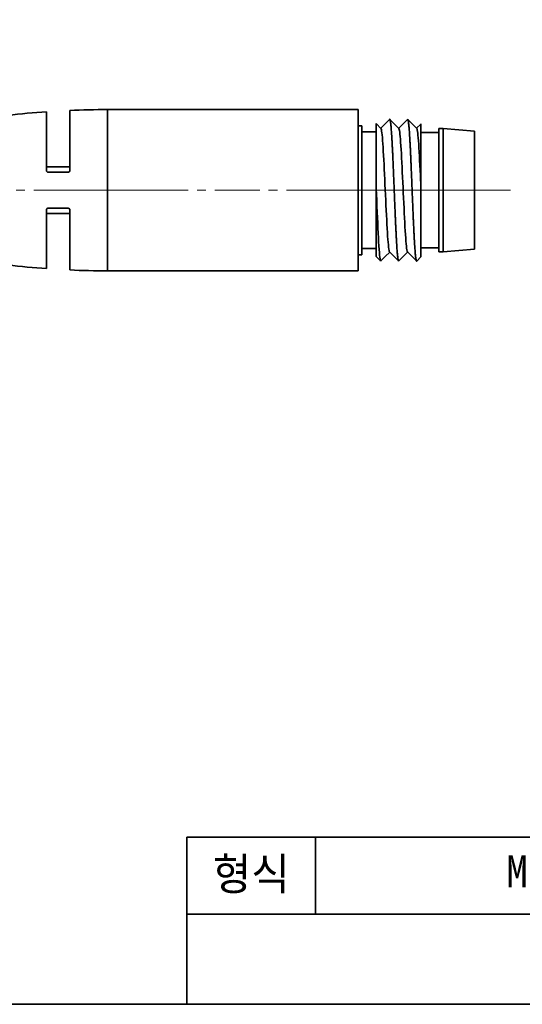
# Model space of a CAD drawing. Header units: millimetres. Extents: x 0 to 151, y 0 to 107.
# Tile 3 of 5: x 77 to 105, y 0 to 55. Entities that reach past the tile are written whole.
import ezdxf

# ---------------------------------------------------------------- set-up
doc = ezdxf.new("R2010")
doc.units = ezdxf.units.MM
doc.linetypes.add('CENTERX2', pattern=[4, 2.5, -0.5, 0.5, -0.5])
doc.layers.add('외형선', color=7, linetype='Continuous', lineweight=35)
doc.layers.add('중심선2', color=1, linetype='CENTERX2', lineweight=15)

msp = doc.modelspace()

# ---------------------------------------------------------------- linework, layer by layer
at = {"layer": '외형선'}
for p, q in [((78.32680211, 46.54325198), (78.32680211, 49.82395406)), ((79.62680211, 49.89777591), (79.62680024, 46.54331546)), ((95.72680211, 49.94325198), (81.72680211, 49.94325198)), ((81.72680211, 49.94325198), (81.72680211, 40.94325198)), ((95.72680211, 40.94325198), (95.72680211, 49.94325198)), ((95.92380211, 49.04325198), (95.72680211, 49.04325198)), ((95.92380211, 41.84325198), (95.92380211, 49.04325198)), ((96.72380211, 48.69325198), (95.92380211, 48.69325198)), ((100.22380211, 48.66825198), (99.22380211, 48.66825198)), ((100.47380211, 48.89325198), (100.22380211, 48.89325198)), ((100.22380211, 48.89325198), (100.22380211, 41.99325198)), ((102.22380211, 48.74325198), (100.47380211, 48.89325198)), ((100.47380211, 41.99325198), (100.47380211, 48.89325198)), ((102.22380211, 42.14325198), (102.22380211, 48.74325198)), ((79.62680211, 46.74325198), (78.32680211, 46.74325198)), ((78.32680211, 41.06254989), (78.32679989, 44.34318791)), ((78.32680211, 44.14325198), (79.62680211, 44.14325198)), ((79.62680211, 44.34325198), (79.62680211, 40.98872804)), ((95.72680211, 41.84325198), (95.92380211, 41.84325198)), ((95.92380211, 42.19325198), (96.72380211, 42.19325198)), ((99.22380211, 42.21825198), (100.22380211, 42.21825198)), ((100.22380211, 41.99325198), (100.47380211, 41.99325198)), ((100.47380211, 41.99325198), (102.22380211, 42.14325198)), ((81.72680211, 40.94325198), (95.72680211, 40.94325198)), ((86.1643008, 0), (86.1643008, 9.33446592)), ((150.7875264, 9.33446592), (86.1643008, 9.33446592)), ((93.3446592, 5.02625088), (93.3446592, 9.33446592)), ((150.7875264, 5.02625088), (86.1643008, 5.02625088))]:
    msp.add_line(p, q, dxfattribs=at)
msp.add_lwpolyline([(0, 0), (0, 106.62832224), (150.7875264, 106.62832224), (150.7875264, 0)], close=True, dxfattribs=at)
for points in [[(96.72380211, 49.16382272), (96.72380211, 49.15883171), (96.72380211, 49.1304116), (96.72380211, 49.07516339), (96.72380211, 48.99419318), (96.72380211, 48.88958885), (96.72380211, 48.76125014), (96.72380211, 48.60553694), (96.72380211, 48.42703525), (96.72380211, 48.22978023), (96.72380211, 48.01295546), (96.72380211, 47.77123461), (96.72380211, 47.51227768), (96.72380211, 47.24174638), (96.72380211, 46.95811343), (96.72380211, 46.65488412), (96.72380211, 46.34205878), (96.72380211, 45.96614112)], [(96.99691524, 48.88619046), (96.73905876, 49.14831247), (96.72529642, 49.16230355)], [(97.47626482, 49.39510432), (97.23364755, 49.14843998), (96.98629124, 48.89698942)], [(97.99628652, 48.88678071), (97.73845487, 49.14888276), (97.49573546, 49.39565038)], [(98.47625009, 49.39514052), (98.23366922, 49.14851375), (97.986242, 48.89699083)], [(98.99694653, 48.8861893), (98.73910462, 49.14829949), (98.49662578, 49.39482557)], [(99.22216469, 49.13679408), (98.98737193, 48.89809263)], [(99.22380211, 45.71328872), (99.22380211, 46.00085038), (99.22380211, 46.28567153), (99.22380211, 46.57381321), (99.22380211, 46.85489382), (99.22380211, 47.11934159), (99.22380211, 47.37353234), (99.22380211, 47.62233294), (99.22380211, 47.85679148), (99.22380211, 48.07306412), (99.22380211, 48.27240274), (99.22380211, 48.45822091), (99.22380211, 48.62352096), (99.22380211, 48.76556693), (99.22380211, 48.88567491), (99.22380211, 48.98538618), (99.22380211, 49.06056002), (99.22380211, 49.11024017), (99.22380211, 49.13526885), (99.22380211, 49.13845844)], [(97.4793527, 41.99652656), (97.47711351, 41.99898337), (97.46349165, 42.02862457), (97.44987002, 42.08320221), (97.43660855, 42.159891), (97.4233524, 42.25932817), (97.40973753, 42.38467145), (97.39610905, 42.53235358), (97.38284981, 42.69635951), (97.36960679, 42.8793714), (97.35599414, 43.08618359), (97.34235636, 43.31022511), (97.32910527, 43.542933), (97.31587902, 43.78876), (97.30225932, 44.05362607), (97.28862068, 44.32865844), (97.27538268, 44.60380506), (97.26216095, 44.88473705), (97.24853123, 45.17782662), (97.23489329, 45.47285904), (97.22166167, 45.75947311), (97.20843338, 46.04390862), (97.19479269, 46.33223494), (97.18115469, 46.61404479), (97.1679247, 46.8797694), (97.15468497, 47.13558856), (97.14103756, 47.38654959), (97.12740371, 47.62326615), (97.11417145, 47.83804939), (97.10091666, 48.03629147), (97.08726828, 48.22144829), (97.07364398, 48.38626067), (97.06040081, 48.52578586), (97.04713615, 48.64397856), (97.03349752, 48.74234742), (97.01987921, 48.81659259), (97.00662458, 48.86504811), (96.99380224, 48.88935471)], [(98.47873489, 41.99719812), (98.47114814, 42.00888444), (98.45788675, 42.04801322), (98.44462965, 42.11066714), (98.43101429, 42.19924065), (98.41738661, 42.31150636), (98.40412692, 42.44265941), (98.39088245, 42.5945771), (98.37727001, 42.77145268), (98.36363289, 42.96785678), (98.35038073, 43.17612696), (98.33715321, 43.40005138), (98.32353436, 43.64518352), (98.30989559, 43.90346958), (98.29665655, 44.16532987), (98.28343497, 44.43599805), (98.26980624, 44.72176385), (98.25616828, 45.01281229), (98.24293632, 45.29878697), (98.22970891, 45.58575708), (98.21606914, 45.88000591), (98.20243102, 46.17105347), (98.18920104, 46.44887492), (98.17596254, 46.71976286), (98.16231552, 46.98924747), (98.14868105, 47.24739974), (98.13544922, 47.48565816), (98.12219592, 47.7098119), (98.10854734, 47.9240061), (98.09492197, 48.12003193), (98.08168015, 48.29176254), (98.06841583, 48.44378333), (98.05477588, 48.57841643), (98.04115752, 48.69012151), (98.02790372, 48.77587111), (98.01463822, 48.83853047), (98.00101094, 48.87837057), (97.99319787, 48.8899207)], [(99.21716859, 45.85625403), (99.21054925, 45.99850372), (99.19730071, 46.27988672), (99.1836417, 46.56336537), (99.16999424, 46.83861889), (99.15675417, 47.09629295), (99.14349394, 47.3425384), (99.12983593, 47.58212611), (99.11620007, 47.80602608), (99.10295953, 48.00689708), (99.08969561, 48.19003215), (99.07605431, 48.3585264), (99.06243579, 48.50569782), (99.04918289, 48.6272111), (99.03591727, 48.72666571), (99.02228896, 48.80517782), (99.00866977, 48.85912971), (98.99540984, 48.88752781), (98.99384732, 48.88933954)], [(78.32680211, 46.54325198), (78.33280452, 46.50912791), (78.35017067, 46.47900541), (78.37683848, 46.45662845), (78.40907604, 46.44483559), (78.42679852, 46.44325198)], [(79.52679841, 46.44325198), (78.42679852, 46.44325198)], [(79.52679841, 46.44325198), (79.55907992, 46.44860451), (79.58783904, 46.46404028), (79.61003325, 46.48782114), (79.6235056, 46.51778757), (79.62680024, 46.54331546)], [(99.22379038, 45.71328634), (99.21716859, 45.85625403)], [(99.22380211, 45.71328388), (99.22380211, 45.42681658), (99.22380211, 45.13934286), (99.22380211, 44.84459977), (99.22380211, 44.55299135), (99.22380211, 44.27461026), (99.22380211, 44.00301594), (99.22380211, 43.73278075), (99.22380211, 43.47339737), (99.22380211, 43.22864542), (99.22380211, 42.99796042), (99.22380211, 42.77699541), (99.22380211, 42.57390922), (99.22380211, 42.39244426), (99.22380211, 42.23092823), (99.22380211, 42.08669526), (99.22380211, 41.96552114), (99.22380211, 41.86945265), (99.22380211, 41.7971452), (99.22380211, 41.74800307), (99.22380211, 41.72469558), (99.22380211, 41.72267505)], [(96.72380211, 41.74805632), (96.72380211, 41.75097511), (96.72380211, 41.77625472), (96.72380211, 41.826562), (96.72380211, 41.90142317), (96.72380211, 42.00344837), (96.72380211, 42.13009945), (96.72380211, 42.27836913), (96.72380211, 42.44849055), (96.72380211, 42.64503337), (96.72380211, 42.86204076), (96.72380211, 43.09468256), (96.72380211, 43.3439699), (96.72380211, 43.61595342), (96.72380211, 43.9018131), (96.72380211, 44.1953757), (96.72380211, 44.49837032), (96.72380211, 44.81766442), (96.72380211, 45.14249531), (96.72380211, 45.53944917)], [(96.7323724, 45.54000683), (96.74565672, 45.21073114), (96.75886832, 44.88305897), (96.77247001, 44.54993804), (96.78614461, 44.22335335), (96.79939704, 43.9145508), (96.81258678, 43.61630788), (96.82622435, 43.3226418), (96.8399122, 43.04448606), (96.85312731, 42.79105874), (96.86631542, 42.5559576), (96.87998681, 42.3349331), (96.89365943, 42.13663886), (96.90684599, 41.96721292), (96.92005754, 41.82180037), (96.93374171, 41.69836438), (96.94737705, 41.60230218), (96.96659415, 41.51458307), (96.97973054, 41.48786117)], [(78.42679764, 44.44325198), (78.39403448, 44.43773098), (78.36515702, 44.42199131), (78.34277624, 44.39747054), (78.32948856, 44.36627527), (78.32679989, 44.34318791)], [(78.42679764, 44.44325198), (79.52679842, 44.44325198)], [(79.62680211, 44.34325198), (79.6209956, 44.37683153), (79.60400496, 44.40681077), (79.57820561, 44.4290289), (79.54720723, 44.441148), (79.52679842, 44.44325198)], [(96.99637919, 41.49142022), (97.23890911, 41.73800077), (97.48628682, 41.98947836)], [(97.47626876, 41.99966171), (97.73410507, 41.7375512), (97.97680964, 41.49079552)], [(97.99628366, 41.49140174), (98.23889974, 41.7380622), (98.48627702, 41.98953173)], [(98.47563258, 42.00035144), (98.73348741, 41.73823227), (98.97607116, 41.49160347)], [(96.72217536, 41.74971009), (96.73352503, 41.73817191), (96.97641351, 41.49123368)], [(98.99288665, 41.48790259), (98.98629773, 41.48449303)], [(98.99479141, 41.48983917), (99.2253308, 41.72422922)]]:
    msp.add_lwpolyline(points, dxfattribs=at)
for centre, start, end in [((81.72680211, 1.43346937), 94.019096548, 99.133239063), ((81.72680211, 1.43346937), 90, 92.481123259), ((81.72680211, 89.45303459), 260.866760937, 265.980903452), ((81.72680211, 89.45303459), 267.518876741, 270)]:
    msp.add_arc(centre, 48.50978261, start, end, dxfattribs=at)
for points in [[(97.48626654, 49.40200955), (97.48414569, 49.40200514), (97.4820228, 49.40093508), (97.47989472, 49.39879558)], [(98.4862692, 49.40199934), (98.48413035, 49.40199369), (98.48198915, 49.40092929), (98.4798492, 49.39880173)], [(96.99274312, 41.48772544), (96.99058436, 41.48555174), (96.98842319, 41.48447708), (96.98625807, 41.48449808)], [(97.99266137, 41.48771867), (97.99050687, 41.48556579), (97.98835682, 41.48449185), (97.98621376, 41.48449458)]]:
    msp.add_open_spline(points, degree=3, dxfattribs=at)
for points, knots in [([(97.98026995, 41.48727713), (97.97856644, 41.48887256), (97.97318415, 41.49608753), (97.96411013, 41.5198152), (97.95294372, 41.56797616), (97.94178353, 41.63473232), (97.93067312, 41.7202158), (97.91961645, 41.82410629), (97.90849189, 41.94565409), (97.89733298, 42.0836585), (97.88616892, 42.23855348), (97.87510679, 42.40926138), (97.86404591, 42.59440894), (97.85290981, 42.79281378), (97.84172175, 43.00489859), (97.83063715, 43.2289464), (97.8196271, 43.46302448), (97.8085148, 43.70674108), (97.79731135, 43.95974058), (97.78617837, 44.21998986), (97.77517962, 44.48511372), (97.76409015, 44.75564506), (97.75288663, 45.03002411), (97.74171733, 45.30616519), (97.73070787, 45.5817533), (97.71965525, 45.85772538), (97.70848457, 46.13183887), (97.69731206, 46.40210431), (97.68626271, 46.66702846), (97.67522169, 46.92719775), (97.66408557, 47.18021361), (97.65291279, 47.424055), (97.64178988, 47.65838987), (97.63072836, 47.88271631), (97.61962678, 48.09505353), (97.60847113, 48.29354864), (97.59729575, 48.47870775), (97.5862129, 48.6492826), (97.57516069, 48.80400282), (97.56404982, 48.94172896), (97.55285797, 49.06301243), (97.54174283, 49.1666689), (97.53072253, 49.25198075), (97.51965592, 49.31863037), (97.50845755, 49.36670952), (97.4993095, 49.39041285), (97.49392944, 49.39761598), (97.49224009, 49.399205)], [0, 0, 0, 0, 0.083594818, 0.2642936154, 0.4449924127, 0.62569121, 0.8063900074, 0.9870888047, 1.167787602, 1.3484863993, 1.5291851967, 1.709883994, 1.8905827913, 2.0712815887, 2.251980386, 2.4326791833, 2.6133779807, 2.794076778, 2.9747755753, 3.1554743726, 3.33617317, 3.5168719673, 3.6975707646, 3.878269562, 4.0589683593, 4.2396671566, 4.420365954, 4.6010647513, 4.7817635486, 4.962462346, 5.1431611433, 5.3238599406, 5.5045587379, 5.6852575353, 5.8659563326, 6.0466551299, 6.2273539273, 6.4080527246, 6.5887515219, 6.7694503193, 6.9501491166, 7.1308479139, 7.3115467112, 7.4922455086, 7.6729443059, 7.8536431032, 7.9365319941, 7.9365319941, 7.9365319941, 7.9365319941]), ([(98.97974224, 41.4878707), (98.97822751, 41.48942403), (98.97299589, 41.49662647), (98.96400156, 41.51984828), (98.9528654, 41.56798093), (98.94186483, 41.63473798), (98.93077526, 41.72018372), (98.91957179, 41.82399962), (98.90840213, 41.9453849), (98.89739216, 42.08320522), (98.88633958, 42.23787205), (98.87516878, 42.40833063), (98.86399546, 42.59323787), (98.85294478, 42.79146754), (98.84190322, 43.00350109), (98.8307671, 43.22758609), (98.81959391, 43.46179995), (98.8084698, 43.70572264), (98.79740762, 43.95901525), (98.78630621, 44.21955926), (98.77515047, 44.48490587), (98.76397425, 44.75557479), (98.75289066, 45.03003697), (98.74183858, 45.30622717), (98.73072813, 45.58184913), (98.7195361, 45.85787417), (98.7084201, 46.1320487), (98.6973992, 46.40236673), (98.68633141, 46.66734546), (98.67513174, 46.92754099), (98.66396722, 47.18056595), (98.65294455, 47.4243543), (98.64189934, 47.65858531), (98.63070869, 47.88274072), (98.61951408, 48.09490274), (98.60847378, 48.29322212), (98.59744712, 48.47818784), (98.58630204, 48.64861553), (98.57511194, 48.80326594), (98.56403551, 48.94104568), (98.55300022, 49.06241361), (98.54189539, 49.16619859), (98.53071307, 49.25164064), (98.51958112, 49.31845106), (98.50850833, 49.36663927), (98.49964077, 49.3898374), (98.49443754, 49.39702757), (98.49294504, 49.39856833)], [0, 0, 0, 0, 0.0740135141, 0.255131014, 0.4362485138, 0.6173660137, 0.7984835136, 0.9796010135, 1.1607185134, 1.3418360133, 1.5229535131, 1.704071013, 1.8851885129, 2.0663060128, 2.2474235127, 2.4285410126, 2.6096585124, 2.7907760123, 2.9718935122, 3.1530110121, 3.334128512, 3.5152460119, 3.6963635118, 3.8774810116, 4.0585985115, 4.2397160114, 4.4208335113, 4.6019510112, 4.7830685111, 4.9641860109, 5.1453035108, 5.3264210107, 5.5075385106, 5.6886560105, 5.8697735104, 6.0508910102, 6.2320085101, 6.41312601, 6.5942435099, 6.7753610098, 6.9564785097, 7.1375960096, 7.3187135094, 7.4998310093, 7.6809485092, 7.8620660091, 7.9348170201, 7.9348170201, 7.9348170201, 7.9348170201]), ([(96.72380211, 45.96614333), (96.72380211, 45.91913168), (96.72380211, 45.82482821), (96.72380211, 45.68290991), (96.72380211, 45.58800786), (96.72380211, 45.54058679)], [0, 0, 0, 0, 0.1419344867, 0.28410305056, 0.42555653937, 0.42555653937, 0.42555653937, 0.42555653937])]:
    msp.add_open_spline(points, degree=3, knots=knots, dxfattribs=at)
at = {"layer": '중심선2'}
for p, q in [((69.62265667, 45.44325198), (83.72680211, 45.44325198)), ((79.72680211, 45.44325198), (97.72680211, 45.44325198)), ((97.92380211, 45.44325198), (93.72680211, 45.44325198)), ((98.72380211, 45.44325198), (93.92380211, 45.44325198)), ((102.22380211, 45.44325198), (97.22380211, 45.44325198)), ((102.47380211, 45.44325198), (98.22380211, 45.44325198)), ((104.22380211, 45.44325198), (98.47380211, 45.44325198))]:
    msp.add_line(p, q, dxfattribs=at)

# ---------------------------------------------------------------- texts
at = {"layer": '외형선', "char_height": 1.7950896, "attachment_point": 5}
for s, insert, width in [('형식', (89.75448, 7.1803584), 7.1803584), ('MPS-※82N-N(P)C', (113.0906448, 7.1803584), 39.4919712)]:
    msp.add_mtext(s, dxfattribs=dict(at, insert=insert, width=width))

doc.saveas('drawing.dxf')
